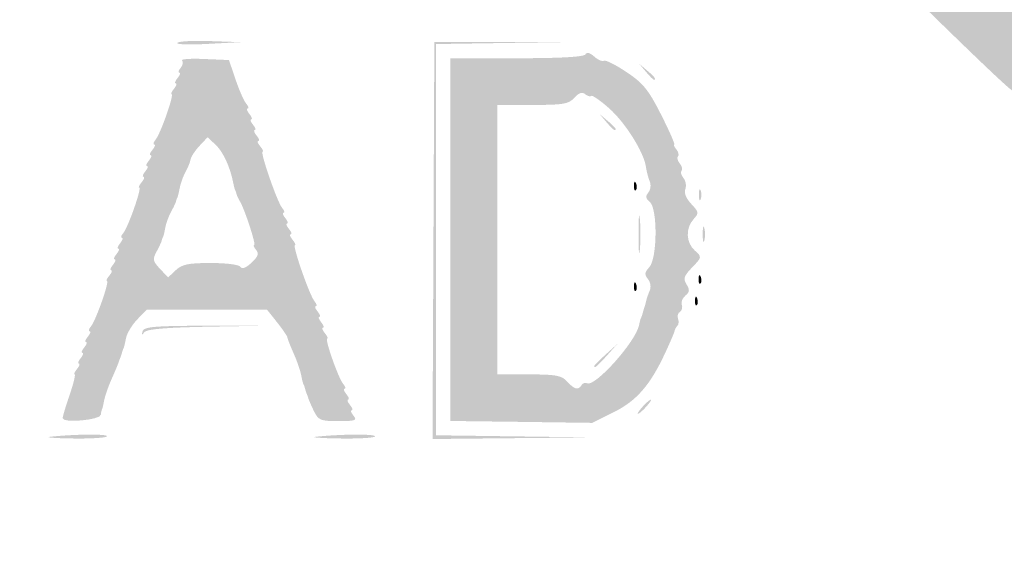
# Model space of a CAD drawing. Header units: inches. Extents: x -25.6 to 25.6, y -25.5 to 25.5.
# Tile 8 of 10: x -0.3 to 12.6, y 5.3 to 12.5. Entities that reach past the tile are written whole.
import ezdxf

# ---------------------------------------------------------------- set-up
doc = ezdxf.new("R2010")
doc.units = ezdxf.units.IN
doc.header["$MEASUREMENT"] = 0

msp = doc.modelspace()

# ---------------------------------------------------------------- hatches: boundary and pattern name
h = msp.add_hatch(color=7)
edge = h.paths.add_edge_path()
edge.add_spline(control_points=[(-0.562, -25.384), (-0.877, -25.296), (-1.314, -25.077), (-1.519, -24.905), (-1.845, -24.633), (-24.626, -1.847), (-24.846, -1.573), (-25.517, -0.737), (-25.628, 0.167), (-25.17, 1.077), (-24.993, 1.429), (-24.691, 1.735), (-13.142, 13.271)], knot_values=[0, 0, 0, 0, 1, 1, 1, 2, 2, 2, 3, 3, 3, 4, 4, 4, 4], degree=3, periodic=0)
edge.add_line((-13.142, 13.271), (-1.296, 25.104))
edge.add_line((-1.296, 25.104), (-0.964, 25.234))
edge.add_spline(control_points=[(-0.964, 25.234), (-0.48, 25.425), (-0.074, 25.482), (0.326, 25.416), (0.675, 25.358), (1.173, 25.164), (1.367, 25.011), (1.432, 24.959), (6.78, 19.624), (13.252, 13.154), (24.562, 1.848), (25.026, 1.377), (25.186, 1.052), (25.627, 0.152), (25.499, -0.775), (24.821, -1.599), (24.358, -2.16), (1.599, -24.863), (1.32, -25.041), (0.747, -25.407), (0.004, -25.543), (-0.562, -25.384)], knot_values=[0, 0, 0, 0, 1, 1, 1, 2, 2, 2, 3, 3, 3, 4, 4, 4, 5, 5, 5, 6, 6, 6, 7, 7, 7, 7], degree=3, periodic=0)
edge = h.paths.add_edge_path(flags=0)
edge.add_spline(control_points=[(0.778, -25.219), (0.933, -25.16), (1.177, -25.038), (1.32, -24.947), (1.599, -24.768), (24.264, -2.16), (24.726, -1.599), (25.405, -0.775), (25.533, 0.152), (25.092, 1.052), (24.932, 1.377), (24.467, 1.849), (13.158, 13.159), (1.527, 24.791), (1.387, 24.93), (1.037, 25.095), (0.364, 25.414), (-0.234, 25.427), (-0.964, 25.14)], knot_values=[0, 0, 0, 0, 1, 1, 1, 2, 2, 2, 3, 3, 3, 4, 4, 4, 5, 5, 5, 6, 6, 6, 6], degree=3, periodic=0)
edge.add_line((-0.964, 25.14), (-1.296, 25.01))
edge.add_line((-1.296, 25.01), (-13.095, 13.224))
edge.add_spline(control_points=[(-13.095, 13.224), (-24.597, 1.734), (-24.899, 1.429), (-25.076, 1.077), (-25.534, 0.167), (-25.423, -0.737), (-24.751, -1.573), (-24.343, -2.081), (-1.603, -24.766), (-1.32, -24.947), (-1.092, -25.093), (-0.688, -25.263), (-0.401, -25.333), (-0.177, -25.388), (0.502, -25.322), (0.778, -25.219)], knot_values=[0, 0, 0, 0, 1, 1, 1, 2, 2, 2, 3, 3, 3, 4, 4, 4, 5, 5, 5, 5], degree=3, periodic=0)
h = msp.add_hatch(color=7)
edge = h.paths.add_edge_path()
edge.add_spline(control_points=[(-0.074, -24.603), (-0.091, -24.574), (-0.164, -24.562), (-0.235, -24.576), (-0.305, -24.591), (-0.383, -24.583), (-0.407, -24.559), (-0.43, -24.535), (-0.495, -24.509), (-0.55, -24.5), (-0.605, -24.492), (-0.734, -24.429), (-0.837, -24.361), (-0.979, -24.267), (-1.038, -24.25), (-1.079, -24.291), (-1.12, -24.332), (-3.971, -21.508), (-12.74, -12.74), (-21.797, -3.683), (-24.333, -1.121), (-24.289, -1.077), (-24.244, -1.033), (-24.258, -0.986), (-24.351, -0.864), (-24.417, -0.778), (-24.458, -0.707), (-24.443, -0.707), (-24.428, -0.707), (-24.442, -0.659), (-24.474, -0.601), (-24.506, -0.543), (-24.535, -0.474), (-24.539, -0.448), (-24.543, -0.422), (-24.55, -0.39), (-24.555, -0.377), (-24.568, -0.343), (-24.57, 0.298), (-24.557, 0.354), (-24.551, 0.379), (-24.543, 0.422), (-24.538, 0.448), (-24.525, 0.534), (-24.28, 0.983), (-24.229, 1.014), (-24.194, 1.036), (-24.196, 1.067), (-24.236, 1.115), (-24.285, 1.174), (-22.46, 3.019), (-12.763, 12.716), (-3.318, 22.162), (-1.22, 24.237), (-1.165, 24.192), (-1.113, 24.148), (-1.082, 24.155), (-1.019, 24.224), (-0.945, 24.306), (-0.772, 24.395), (-0.448, 24.518), (-0.37, 24.547), (-0.169, 24.571), (0, 24.571), (0.169, 24.571), (0.37, 24.547), (0.448, 24.518), (0.754, 24.402), (0.946, 24.307), (0.996, 24.246), (1.038, 24.196), (1.064, 24.194), (1.117, 24.238), (1.173, 24.285), (3.192, 22.288), (12.716, 12.763), (22.241, 3.239), (24.237, 1.22), (24.191, 1.164), (24.147, 1.111), (24.151, 1.084), (24.21, 1.035), (24.282, 0.974), (24.524, 0.544), (24.538, 0.448), (24.543, 0.422), (24.551, 0.379), (24.557, 0.354), (24.57, 0.298), (24.568, -0.343), (24.555, -0.377), (24.55, -0.39), (24.543, -0.422), (24.539, -0.448), (24.535, -0.474), (24.506, -0.543), (24.474, -0.601), (24.442, -0.659), (24.428, -0.707), (24.443, -0.707), (24.458, -0.707), (24.417, -0.778), (24.351, -0.864), (24.258, -0.986), (24.244, -1.033), (24.289, -1.077), (24.333, -1.121), (21.797, -3.683), (12.74, -12.74), (3.971, -21.508), (1.12, -24.332), (1.079, -24.291), (1.038, -24.25), (0.979, -24.267), (0.837, -24.361), (0.734, -24.429), (0.605, -24.492), (0.55, -24.5), (0.495, -24.509), (0.43, -24.535), (0.407, -24.559), (0.383, -24.583), (0.305, -24.591), (0.235, -24.576), (0.164, -24.562), (0.091, -24.574), (0.074, -24.603), (0.056, -24.631), (0.023, -24.654), (0, -24.654), (-0.023, -24.654), (-0.056, -24.631), (-0.074, -24.603)], knot_values=[0, 0, 0, 0, 1, 1, 1, 2, 2, 2, 3, 3, 3, 4, 4, 4, 5, 5, 5, 6, 6, 6, 7, 7, 7, 8, 8, 8, 9, 9, 9, 10, 10, 10, 11, 11, 11, 12, 12, 12, 13, 13, 13, 14, 14, 14, 15, 15, 15, 16, 16, 16, 17, 17, 17, 18, 18, 18, 19, 19, 19, 20, 20, 20, 21, 21, 21, 22, 22, 22, 23, 23, 23, 24, 24, 24, 25, 25, 25, 26, 26, 26, 27, 27, 27, 28, 28, 28, 29, 29, 29, 30, 30, 30, 31, 31, 31, 32, 32, 32, 33, 33, 33, 34, 34, 34, 35, 35, 35, 36, 36, 36, 37, 37, 37, 38, 38, 38, 39, 39, 39, 40, 40, 40, 41, 41, 41, 42, 42, 42, 43, 43, 43, 44, 44, 44, 44], degree=3, periodic=0)
edge = h.paths.add_edge_path(flags=0)
edge.add_spline(control_points=[(0.296, -24.024), (0.496, -23.939), (0.687, -23.734), (0.611, -23.687), (0.575, -23.665), (4.673, -19.533), (12.096, -12.111), (20.323, -3.884), (23.652, -0.583), (23.692, -0.616), (23.762, -0.674), (24.059, -0.35), (24.023, -0.256), (24.01, -0.22), (24.019, -0.179), (24.044, -0.164), (24.097, -0.131), (24.104, 0.11), (24.053, 0.161), (24.019, 0.195), (24.013, 0.216), (24, 0.341), (23.997, 0.373), (21.476, 2.918), (18.399, 5.996), (14.658, 9.737), (12.786, 11.578), (12.752, 11.55), (12.676, 11.487), (0.592, 23.578), (0.661, 23.647), (0.697, 23.683), (0.664, 23.74), (0.543, 23.846), (0.45, 23.928), (0.348, 23.997), (0.317, 24), (0.217, 24.009), (0.167, 24.022), (0.082, 24.061), (0.037, 24.082), (-0.037, 24.082), (-0.082, 24.061), (-0.167, 24.022), (-0.217, 24.009), (-0.317, 24), (-0.348, 23.997), (-0.45, 23.928), (-0.543, 23.846), (-0.664, 23.74), (-0.697, 23.683), (-0.661, 23.647), (-0.592, 23.578), (-12.676, 11.487), (-12.752, 11.55), (-12.786, 11.578), (-14.658, 9.737), (-18.399, 5.996), (-21.476, 2.918), (-23.997, 0.373), (-24, 0.341), (-24.013, 0.216), (-24.019, 0.195), (-24.053, 0.161), (-24.104, 0.11), (-24.097, -0.131), (-24.044, -0.164), (-24.019, -0.179), (-24.009, -0.218), (-24.021, -0.249), (-24.056, -0.341), (-23.76, -0.673), (-23.693, -0.617), (-23.652, -0.583), (-20.436, -3.77), (-12.096, -12.111), (-4.673, -19.533), (-0.575, -23.665), (-0.611, -23.687), (-0.651, -23.712), (-0.636, -23.756), (-0.557, -23.84), (-0.34, -24.076), (0.002, -24.15), (0.296, -24.024)], knot_values=[0, 0, 0, 0, 1, 1, 1, 2, 2, 2, 3, 3, 3, 4, 4, 4, 5, 5, 5, 6, 6, 6, 7, 7, 7, 8, 8, 8, 9, 9, 9, 10, 10, 10, 11, 11, 11, 12, 12, 12, 13, 13, 13, 14, 14, 14, 15, 15, 15, 16, 16, 16, 17, 17, 17, 18, 18, 18, 19, 19, 19, 20, 20, 20, 21, 21, 21, 22, 22, 22, 23, 23, 23, 24, 24, 24, 25, 25, 25, 26, 26, 26, 27, 27, 27, 28, 28, 28, 28], degree=3, periodic=0)
h = msp.add_hatch(color=7)
edge = h.paths.add_edge_path()
edge.add_spline(control_points=[(1.786, 12.176), (1.807, 12.197), (2.002, 12.207), (2.22, 12.199)], knot_values=[0, 0, 0, 0, 1, 1, 1, 1], degree=3, periodic=0)
edge.add_line((2.22, 12.199), (2.616, 12.185))
edge.add_line((2.616, 12.185), (2.182, 12.162))
edge.add_spline(control_points=[(2.182, 12.162), (1.944, 12.149), (1.765, 12.155), (1.786, 12.176)], knot_values=[0, 0, 0, 0, 1, 1, 1, 1], degree=3, periodic=0)
msp.add_hatch(color=7).paths.add_polyline_path([(5.15, 9.581), (5.162, 12.186), (6.128, 12.187), (7.095, 12.189), (6.14, 12.175), (5.185, 12.16), (5.185, 9.593), (5.185, 7.026), (6.211, 7.012), (7.236, 6.998), (6.187, 6.988), (5.138, 6.977), (5.15, 9.581)])
h = msp.add_hatch(color=7)
edge = h.paths.add_edge_path()
edge.add_line((6.305, 7.202), (5.374, 7.214))
edge.add_line((5.374, 7.214), (5.374, 9.594))
edge.add_line((5.374, 9.594), (5.374, 11.974))
edge.add_line((5.374, 11.974), (6.243, 11.974))
edge.add_spline(control_points=[(6.243, 11.974), (6.807, 11.974), (7.124, 11.991), (7.144, 12.024), (7.164, 12.057), (7.204, 12.047), (7.261, 11.996), (7.309, 11.953), (7.366, 11.928), (7.387, 11.941), (7.409, 11.955), (7.542, 11.888), (7.684, 11.793), (7.904, 11.646), (7.972, 11.562), (8.14, 11.231), (8.248, 11.017), (8.325, 10.842), (8.311, 10.842), (8.297, 10.842), (8.309, 10.814), (8.338, 10.779), (8.367, 10.744), (8.377, 10.702), (8.36, 10.686), (8.344, 10.669), (8.354, 10.627), (8.384, 10.592), (8.413, 10.556), (8.424, 10.514), (8.407, 10.497), (8.391, 10.481), (8.402, 10.438), (8.432, 10.402), (8.462, 10.365), (8.473, 10.3), (8.457, 10.257), (8.438, 10.207), (8.467, 10.134), (8.534, 10.063), (8.636, 9.955), (8.637, 9.942), (8.564, 9.861), (8.457, 9.743), (8.465, 9.555), (8.581, 9.451), (8.676, 9.365), (8.676, 9.364), (8.547, 9.23), (8.438, 9.117), (8.426, 9.081), (8.473, 9.006), (8.517, 8.936), (8.514, 8.906), (8.457, 8.859), (8.419, 8.827), (8.397, 8.772), (8.41, 8.739), (8.423, 8.705), (8.412, 8.663), (8.386, 8.647), (8.359, 8.631), (8.348, 8.59), (8.361, 8.556), (8.374, 8.522), (8.37, 8.48), (8.352, 8.462), (8.335, 8.445), (8.319, 8.416), (8.317, 8.399), (8.315, 8.382), (8.26, 8.251), (8.193, 8.108), (7.997, 7.685), (7.817, 7.478), (7.513, 7.327)], knot_values=[0, 0, 0, 0, 1, 1, 1, 2, 2, 2, 3, 3, 3, 4, 4, 4, 5, 5, 5, 6, 6, 6, 7, 7, 7, 8, 8, 8, 9, 9, 9, 10, 10, 10, 11, 11, 11, 12, 12, 12, 13, 13, 13, 14, 14, 14, 15, 15, 15, 16, 16, 16, 17, 17, 17, 18, 18, 18, 19, 19, 19, 20, 20, 20, 21, 21, 21, 22, 22, 22, 23, 23, 23, 24, 24, 24, 25, 25, 25, 25], degree=3, periodic=0)
edge.add_line((7.513, 7.327), (7.236, 7.189))
edge.add_line((7.236, 7.189), (6.305, 7.202))
edge = h.paths.add_edge_path(flags=0)
edge.add_spline(control_points=[(7.095, 7.685), (7.111, 7.711), (7.142, 7.722), (7.163, 7.709), (7.263, 7.647), (7.807, 8.253), (7.85, 8.474), (7.858, 8.519), (7.87, 8.561), (7.875, 8.568), (7.88, 8.574), (7.89, 8.601), (7.896, 8.627), (7.903, 8.653), (7.914, 8.69), (7.921, 8.709), (7.928, 8.729), (7.938, 8.766), (7.943, 8.792), (7.948, 8.818), (7.969, 8.876), (7.988, 8.922), (8.01, 8.971), (8, 9.034), (7.966, 9.076), (7.918, 9.134), (7.921, 9.163), (7.984, 9.232), (8.09, 9.349), (8.094, 10.002), (7.99, 10.089), (7.936, 10.133), (7.931, 10.163), (7.971, 10.212), (8.001, 10.247), (8.009, 10.313), (7.989, 10.359), (7.97, 10.404), (7.948, 10.489), (7.94, 10.547), (7.915, 10.738), (7.667, 11.132), (7.454, 11.319), (7.339, 11.421), (7.234, 11.493), (7.221, 11.48), (7.208, 11.467), (7.172, 11.477), (7.141, 11.503), (7.103, 11.535), (7.059, 11.52), (7, 11.455), (6.926, 11.373), (6.855, 11.361), (6.451, 11.361)], knot_values=[0, 0, 0, 0, 1, 1, 1, 2, 2, 2, 3, 3, 3, 4, 4, 4, 5, 5, 5, 6, 6, 6, 7, 7, 7, 8, 8, 8, 9, 9, 9, 10, 10, 10, 11, 11, 11, 12, 12, 12, 13, 13, 13, 14, 14, 14, 15, 15, 15, 16, 16, 16, 17, 17, 17, 18, 18, 18, 18], degree=3, periodic=0)
edge.add_line((6.451, 11.361), (5.987, 11.361))
edge.add_line((5.987, 11.361), (5.987, 9.593))
edge.add_line((5.987, 9.593), (5.987, 7.825))
edge.add_line((5.987, 7.825), (6.404, 7.825))
edge.add_spline(control_points=[(6.404, 7.825), (6.761, 7.825), (6.833, 7.812), (6.906, 7.731), (7.001, 7.626), (7.051, 7.614), (7.095, 7.685)], knot_values=[0, 0, 0, 0, 1, 1, 1, 2, 2, 2, 2], degree=3, periodic=0)
h = msp.add_hatch(color=7)
edge = h.paths.add_edge_path()
edge.add_spline(control_points=[(0.283, 7.25), (0.283, 7.273), (0.324, 7.412), (0.375, 7.559), (0.425, 7.705), (0.454, 7.825), (0.44, 7.825), (0.425, 7.825), (0.439, 7.857), (0.471, 7.896), (0.504, 7.935), (0.514, 7.967), (0.495, 7.967), (0.476, 7.967), (0.486, 7.999), (0.519, 8.037), (0.551, 8.076), (0.561, 8.108), (0.542, 8.108), (0.523, 8.108), (0.533, 8.14), (0.566, 8.179), (0.598, 8.218), (0.609, 8.25), (0.589, 8.25), (0.57, 8.25), (0.581, 8.281), (0.613, 8.32), (0.645, 8.359), (0.656, 8.391), (0.636, 8.391), (0.617, 8.391), (0.625, 8.42), (0.654, 8.455), (0.719, 8.533), (0.901, 9.051), (0.864, 9.051), (0.849, 9.051), (0.863, 9.083), (0.896, 9.122), (0.928, 9.161), (0.939, 9.192), (0.919, 9.192), (0.9, 9.192), (0.911, 9.224), (0.943, 9.263), (0.975, 9.302), (0.986, 9.334), (0.966, 9.334), (0.947, 9.334), (0.958, 9.366), (0.99, 9.405), (1.022, 9.443), (1.033, 9.475), (1.014, 9.475), (0.994, 9.475), (1.005, 9.507), (1.037, 9.546), (1.069, 9.585), (1.08, 9.617), (1.061, 9.617), (1.041, 9.617), (1.049, 9.645), (1.079, 9.681), (1.144, 9.759), (1.325, 10.277), (1.288, 10.277), (1.273, 10.277), (1.288, 10.308), (1.32, 10.347), (1.352, 10.386), (1.363, 10.418), (1.344, 10.418), (1.324, 10.418), (1.335, 10.45), (1.367, 10.489), (1.399, 10.528), (1.41, 10.559), (1.391, 10.559), (1.371, 10.559), (1.382, 10.591), (1.414, 10.63), (1.446, 10.669), (1.457, 10.701), (1.438, 10.701), (1.418, 10.701), (1.429, 10.733), (1.461, 10.772), (1.494, 10.81), (1.504, 10.842), (1.485, 10.842), (1.466, 10.842), (1.474, 10.871), (1.503, 10.906), (1.568, 10.985), (1.75, 11.502), (1.712, 11.502), (1.698, 11.502), (1.712, 11.534), (1.744, 11.573), (1.776, 11.612), (1.787, 11.644), (1.768, 11.644), (1.748, 11.644), (1.759, 11.676), (1.791, 11.714), (1.824, 11.753), (1.834, 11.785), (1.815, 11.785), (1.796, 11.785), (1.803, 11.814), (1.832, 11.848), (1.861, 11.883), (1.87, 11.927), (1.851, 11.945), (1.833, 11.963), (1.964, 11.972), (2.142, 11.964)], knot_values=[0, 0, 0, 0, 1, 1, 1, 2, 2, 2, 3, 3, 3, 4, 4, 4, 5, 5, 5, 6, 6, 6, 7, 7, 7, 8, 8, 8, 9, 9, 9, 10, 10, 10, 11, 11, 11, 12, 12, 12, 13, 13, 13, 14, 14, 14, 15, 15, 15, 16, 16, 16, 17, 17, 17, 18, 18, 18, 19, 19, 19, 20, 20, 20, 21, 21, 21, 22, 22, 22, 23, 23, 23, 24, 24, 24, 25, 25, 25, 26, 26, 26, 27, 27, 27, 28, 28, 28, 29, 29, 29, 30, 30, 30, 31, 31, 31, 32, 32, 32, 33, 33, 33, 34, 34, 34, 35, 35, 35, 36, 36, 36, 37, 37, 37, 38, 38, 38, 39, 39, 39, 39], degree=3, periodic=0)
edge.add_line((2.142, 11.964), (2.466, 11.95))
edge.add_line((2.466, 11.95), (2.552, 11.697))
edge.add_spline(control_points=[(2.552, 11.697), (2.599, 11.557), (2.662, 11.414), (2.692, 11.379), (2.721, 11.343), (2.73, 11.314), (2.711, 11.314), (2.691, 11.314), (2.702, 11.282), (2.734, 11.243), (2.766, 11.204), (2.777, 11.172), (2.758, 11.172), (2.738, 11.172), (2.749, 11.14), (2.781, 11.102), (2.814, 11.063), (2.824, 11.031), (2.805, 11.031), (2.786, 11.031), (2.796, 10.999), (2.828, 10.96), (2.861, 10.921), (2.871, 10.889), (2.852, 10.889), (2.833, 10.889), (2.843, 10.858), (2.876, 10.819), (2.908, 10.78), (2.922, 10.748), (2.908, 10.748), (2.87, 10.748), (3.099, 10.089), (3.163, 10.011), (3.193, 9.976), (3.201, 9.947), (3.182, 9.947), (3.163, 9.947), (3.173, 9.915), (3.206, 9.876), (3.238, 9.837), (3.248, 9.805), (3.229, 9.805), (3.21, 9.805), (3.22, 9.773), (3.253, 9.735), (3.285, 9.696), (3.296, 9.664), (3.276, 9.664), (3.257, 9.664), (3.268, 9.632), (3.3, 9.593), (3.332, 9.554), (3.347, 9.522), (3.332, 9.522), (3.294, 9.522), (3.523, 8.864), (3.588, 8.786), (3.617, 8.75), (3.626, 8.721), (3.606, 8.721), (3.587, 8.721), (3.598, 8.689), (3.63, 8.65), (3.662, 8.611), (3.673, 8.58), (3.653, 8.58), (3.634, 8.58), (3.645, 8.548), (3.677, 8.509), (3.709, 8.47), (3.72, 8.438), (3.701, 8.438), (3.681, 8.438), (3.692, 8.406), (3.724, 8.367), (3.756, 8.329), (3.771, 8.297), (3.756, 8.297), (3.719, 8.297), (3.9, 7.779), (3.965, 7.701), (3.995, 7.666), (4.003, 7.637), (3.983, 7.637), (3.964, 7.637), (3.975, 7.605), (4.007, 7.566), (4.039, 7.527), (4.05, 7.495), (4.031, 7.495), (4.011, 7.495), (4.022, 7.464), (4.054, 7.425), (4.086, 7.386), (4.097, 7.354), (4.078, 7.354), (4.058, 7.354), (4.069, 7.322), (4.101, 7.283), (4.152, 7.222), (4.126, 7.212), (3.902, 7.212), (3.668, 7.212), (3.639, 7.224), (3.582, 7.342), (3.547, 7.413), (3.515, 7.488), (3.509, 7.507), (3.504, 7.527), (3.495, 7.553), (3.488, 7.566), (3.482, 7.579), (3.471, 7.611), (3.465, 7.637), (3.458, 7.663), (3.449, 7.689), (3.444, 7.696), (3.438, 7.702), (3.425, 7.756), (3.414, 7.815), (3.403, 7.874), (3.359, 8.001), (3.316, 8.098), (3.273, 8.194), (3.236, 8.289), (3.233, 8.309), (3.231, 8.328), (3.17, 8.418), (3.097, 8.509)], knot_values=[0, 0, 0, 0, 1, 1, 1, 2, 2, 2, 3, 3, 3, 4, 4, 4, 5, 5, 5, 6, 6, 6, 7, 7, 7, 8, 8, 8, 9, 9, 9, 10, 10, 10, 11, 11, 11, 12, 12, 12, 13, 13, 13, 14, 14, 14, 15, 15, 15, 16, 16, 16, 17, 17, 17, 18, 18, 18, 19, 19, 19, 20, 20, 20, 21, 21, 21, 22, 22, 22, 23, 23, 23, 24, 24, 24, 25, 25, 25, 26, 26, 26, 27, 27, 27, 28, 28, 28, 29, 29, 29, 30, 30, 30, 31, 31, 31, 32, 32, 32, 33, 33, 33, 34, 34, 34, 35, 35, 35, 36, 36, 36, 37, 37, 37, 38, 38, 38, 39, 39, 39, 40, 40, 40, 41, 41, 41, 42, 42, 42, 43, 43, 43, 43], degree=3, periodic=0)
edge.add_line((3.097, 8.509), (2.966, 8.674))
edge.add_line((2.966, 8.674), (2.175, 8.674))
edge.add_line((2.175, 8.674), (1.385, 8.674))
edge.add_line((1.385, 8.674), (1.259, 8.543))
edge.add_spline(control_points=[(1.259, 8.543), (1.19, 8.471), (1.124, 8.36), (1.113, 8.296), (1.101, 8.231), (1.087, 8.174), (1.082, 8.167), (1.077, 8.161), (1.067, 8.134), (1.061, 8.108), (1.054, 8.082), (1.044, 8.05), (1.037, 8.037), (1.031, 8.024), (1.021, 7.998), (1.015, 7.979), (1.01, 7.959), (0.97, 7.864), (0.927, 7.768), (0.884, 7.671), (0.839, 7.544), (0.828, 7.485), (0.817, 7.426), (0.804, 7.372), (0.799, 7.366), (0.794, 7.359), (0.787, 7.327), (0.784, 7.295), (0.777, 7.227), (0.283, 7.182), (0.283, 7.25)], knot_values=[0, 0, 0, 0, 1, 1, 1, 2, 2, 2, 3, 3, 3, 4, 4, 4, 5, 5, 5, 6, 6, 6, 7, 7, 7, 8, 8, 8, 9, 9, 9, 10, 10, 10, 10], degree=3, periodic=0)
edge = h.paths.add_edge_path(flags=0)
edge.add_spline(control_points=[(2.228, 9.287), (2.433, 9.287), (2.601, 9.265), (2.618, 9.236), (2.639, 9.204), (2.69, 9.223), (2.762, 9.291), (2.848, 9.371), (2.862, 9.411), (2.822, 9.459), (2.793, 9.494), (2.782, 9.522), (2.797, 9.522), (2.826, 9.522), (2.668, 10.006), (2.607, 10.101), (2.587, 10.133), (2.568, 10.175), (2.564, 10.194), (2.56, 10.214), (2.553, 10.235), (2.548, 10.241), (2.543, 10.248), (2.531, 10.289), (2.523, 10.333), (2.482, 10.545), (2.391, 10.744), (2.293, 10.836)], knot_values=[0, 0, 0, 0, 1, 1, 1, 2, 2, 2, 3, 3, 3, 4, 4, 4, 5, 5, 5, 6, 6, 6, 7, 7, 7, 8, 8, 8, 9, 9, 9, 9], degree=3, periodic=0)
edge.add_line((2.293, 10.836), (2.185, 10.937))
edge.add_line((2.185, 10.937), (2.079, 10.824))
edge.add_spline(control_points=[(2.079, 10.824), (2.021, 10.762), (1.968, 10.682), (1.962, 10.647), (1.957, 10.612), (1.926, 10.537), (1.895, 10.481), (1.864, 10.424), (1.83, 10.329), (1.819, 10.268), (1.807, 10.208), (1.794, 10.153), (1.789, 10.147), (1.784, 10.141), (1.776, 10.119), (1.772, 10.1), (1.768, 10.08), (1.739, 10.018), (1.707, 9.962), (1.676, 9.906), (1.641, 9.81), (1.63, 9.75), (1.619, 9.69), (1.606, 9.635), (1.6, 9.628), (1.595, 9.622), (1.588, 9.601), (1.583, 9.581), (1.579, 9.562), (1.548, 9.496), (1.515, 9.435), (1.461, 9.338), (1.466, 9.311), (1.56, 9.211)], knot_values=[0, 0, 0, 0, 1, 1, 1, 2, 2, 2, 3, 3, 3, 4, 4, 4, 5, 5, 5, 6, 6, 6, 7, 7, 7, 8, 8, 8, 9, 9, 9, 10, 10, 10, 11, 11, 11, 11], degree=3, periodic=0)
edge.add_line((1.56, 9.211), (1.667, 9.098))
edge.add_line((1.667, 9.098), (1.767, 9.192))
edge.add_spline(control_points=[(1.767, 9.192), (1.85, 9.27), (1.933, 9.287), (2.228, 9.287)], knot_values=[0, 0, 0, 0, 1, 1, 1, 1], degree=3, periodic=0)
h = msp.add_hatch(color=7)
edge = h.paths.add_edge_path()
edge.add_line((7.939, 11.797), (7.849, 11.903))
edge.add_line((7.849, 11.903), (7.955, 11.813))
edge.add_spline(control_points=[(7.955, 11.813), (8.055, 11.729), (8.082, 11.691), (8.045, 11.691), (8.036, 11.691), (7.988, 11.739), (7.939, 11.797)], knot_values=[0, 0, 0, 0, 1, 1, 1, 2, 2, 2, 2], degree=3, periodic=0)
h = msp.add_hatch(color=7)
edge = h.paths.add_edge_path()
edge.add_line((7.42, 11.137), (7.33, 11.243))
edge.add_line((7.33, 11.243), (7.436, 11.153))
edge.add_spline(control_points=[(7.436, 11.153), (7.495, 11.104), (7.542, 11.056), (7.542, 11.047), (7.542, 11.009), (7.505, 11.037), (7.42, 11.137)], knot_values=[0, 0, 0, 0, 1, 1, 1, 2, 2, 2, 2], degree=3, periodic=0)
h = msp.add_hatch(color=7)
edge = h.paths.add_edge_path()
edge.add_spline(control_points=[(7.782, 10.304), (7.784, 10.359), (7.795, 10.37), (7.81, 10.333), (7.824, 10.299), (7.822, 10.258), (7.807, 10.242), (7.791, 10.227), (7.78, 10.254), (7.782, 10.304)], knot_values=[0, 0, 0, 0, 1, 1, 1, 2, 2, 2, 3, 3, 3, 3], degree=3, periodic=0)
h = msp.add_hatch(color=7)
edge = h.paths.add_edge_path()
edge.add_spline(control_points=[(8.634, 10.182), (8.634, 10.247), (8.645, 10.274), (8.658, 10.241), (8.671, 10.209), (8.671, 10.156), (8.658, 10.123), (8.645, 10.091), (8.634, 10.118), (8.634, 10.182)], knot_values=[0, 0, 0, 0, 1, 1, 1, 2, 2, 2, 3, 3, 3, 3], degree=3, periodic=0)
h = msp.add_hatch(color=7)
edge = h.paths.add_edge_path()
edge.add_spline(control_points=[(7.842, 9.664), (7.842, 9.884), (7.85, 9.974), (7.86, 9.864), (7.87, 9.754), (7.87, 9.574), (7.86, 9.463), (7.85, 9.353), (7.842, 9.443), (7.842, 9.664)], knot_values=[0, 0, 0, 0, 1, 1, 1, 2, 2, 2, 3, 3, 3, 3], degree=3, periodic=0)
h = msp.add_hatch(color=7)
edge = h.paths.add_edge_path()
edge.add_spline(control_points=[(8.685, 9.664), (8.685, 9.755), (8.694, 9.792), (8.706, 9.746), (8.718, 9.701), (8.718, 9.627), (8.706, 9.581), (8.694, 9.536), (8.685, 9.573), (8.685, 9.664)], knot_values=[0, 0, 0, 0, 1, 1, 1, 2, 2, 2, 3, 3, 3, 3], degree=3, periodic=0)
h = msp.add_hatch(color=7)
edge = h.paths.add_edge_path()
edge.add_spline(control_points=[(7.782, 8.984), (7.784, 9.039), (7.795, 9.05), (7.81, 9.013), (7.824, 8.979), (7.822, 8.938), (7.807, 8.922), (7.791, 8.907), (7.78, 8.934), (7.782, 8.984)], knot_values=[0, 0, 0, 0, 1, 1, 1, 2, 2, 2, 3, 3, 3, 3], degree=3, periodic=0)
h = msp.add_hatch(color=7)
edge = h.paths.add_edge_path()
edge.add_spline(control_points=[(8.63, 9.078), (8.633, 9.133), (8.644, 9.145), (8.659, 9.107), (8.673, 9.073), (8.671, 9.032), (8.655, 9.017), (8.64, 9.001), (8.628, 9.029), (8.63, 9.078)], knot_values=[0, 0, 0, 0, 1, 1, 1, 2, 2, 2, 3, 3, 3, 3], degree=3, periodic=0)
h = msp.add_hatch(color=7)
edge = h.paths.add_edge_path()
edge.add_spline(control_points=[(8.583, 8.796), (8.586, 8.851), (8.597, 8.862), (8.612, 8.824), (8.625, 8.79), (8.624, 8.749), (8.608, 8.734), (8.592, 8.718), (8.581, 8.746), (8.583, 8.796)], knot_values=[0, 0, 0, 0, 1, 1, 1, 2, 2, 2, 3, 3, 3, 3], degree=3, periodic=0)
h = msp.add_hatch(color=7)
edge = h.paths.add_edge_path()
edge.add_spline(control_points=[(1.332, 8.391), (1.348, 8.45), (1.484, 8.462), (2.172, 8.464)], knot_values=[0, 0, 0, 0, 1, 1, 1, 1], degree=3, periodic=0)
edge.add_line((2.172, 8.464), (2.993, 8.465))
edge.add_line((2.993, 8.465), (2.194, 8.451))
edge.add_spline(control_points=[(2.194, 8.451), (1.632, 8.44), (1.383, 8.419), (1.354, 8.378), (1.324, 8.336), (1.318, 8.34), (1.332, 8.391)], knot_values=[0, 0, 0, 0, 1, 1, 1, 2, 2, 2, 2], degree=3, periodic=0)
h = msp.add_hatch(color=7)
edge = h.paths.add_edge_path()
edge.add_spline(control_points=[(7.26, 7.934), (7.26, 7.942), (7.329, 8.011), (7.413, 8.088)], knot_values=[0, 0, 0, 0, 1, 1, 1, 1], degree=3, periodic=0)
edge.add_line((7.413, 8.088), (7.566, 8.226))
edge.add_line((7.566, 8.226), (7.428, 8.073))
edge.add_spline(control_points=[(7.428, 8.073), (7.299, 7.93), (7.26, 7.898), (7.26, 7.934)], knot_values=[0, 0, 0, 0, 1, 1, 1, 1], degree=3, periodic=0)
h = msp.add_hatch(color=7)
edge = h.paths.add_edge_path()
edge.add_spline(control_points=[(7.896, 7.401), (7.943, 7.453), (7.992, 7.495), (8.005, 7.495), (8.018, 7.495), (7.99, 7.453), (7.943, 7.401), (7.896, 7.349), (7.847, 7.307), (7.834, 7.307), (7.821, 7.307), (7.849, 7.349), (7.896, 7.401)], knot_values=[0, 0, 0, 0, 1, 1, 1, 2, 2, 2, 3, 3, 3, 4, 4, 4, 4], degree=3, periodic=0)
h = msp.add_hatch(color=7)
edge = h.paths.add_edge_path()
edge.add_spline(control_points=[(0.118, 7.007), (0.451, 7.042), (0.885, 7.045), (0.865, 7.012), (0.853, 6.993), (0.648, 6.98), (0.41, 6.984), (0.171, 6.988), (0.04, 6.999), (0.118, 7.007)], knot_values=[0, 0, 0, 0, 1, 1, 1, 2, 2, 2, 3, 3, 3, 3], degree=3, periodic=0)
h = msp.add_hatch(color=7)
edge = h.paths.add_edge_path()
edge.add_spline(control_points=[(3.606, 7.007), (3.94, 7.042), (4.384, 7.045), (4.384, 7.012), (4.384, 6.993), (4.177, 6.98), (3.924, 6.984), (3.672, 6.988), (3.528, 6.999), (3.606, 7.007)], knot_values=[0, 0, 0, 0, 1, 1, 1, 2, 2, 2, 3, 3, 3, 3], degree=3, periodic=0)

doc.saveas('drawing.dxf')
